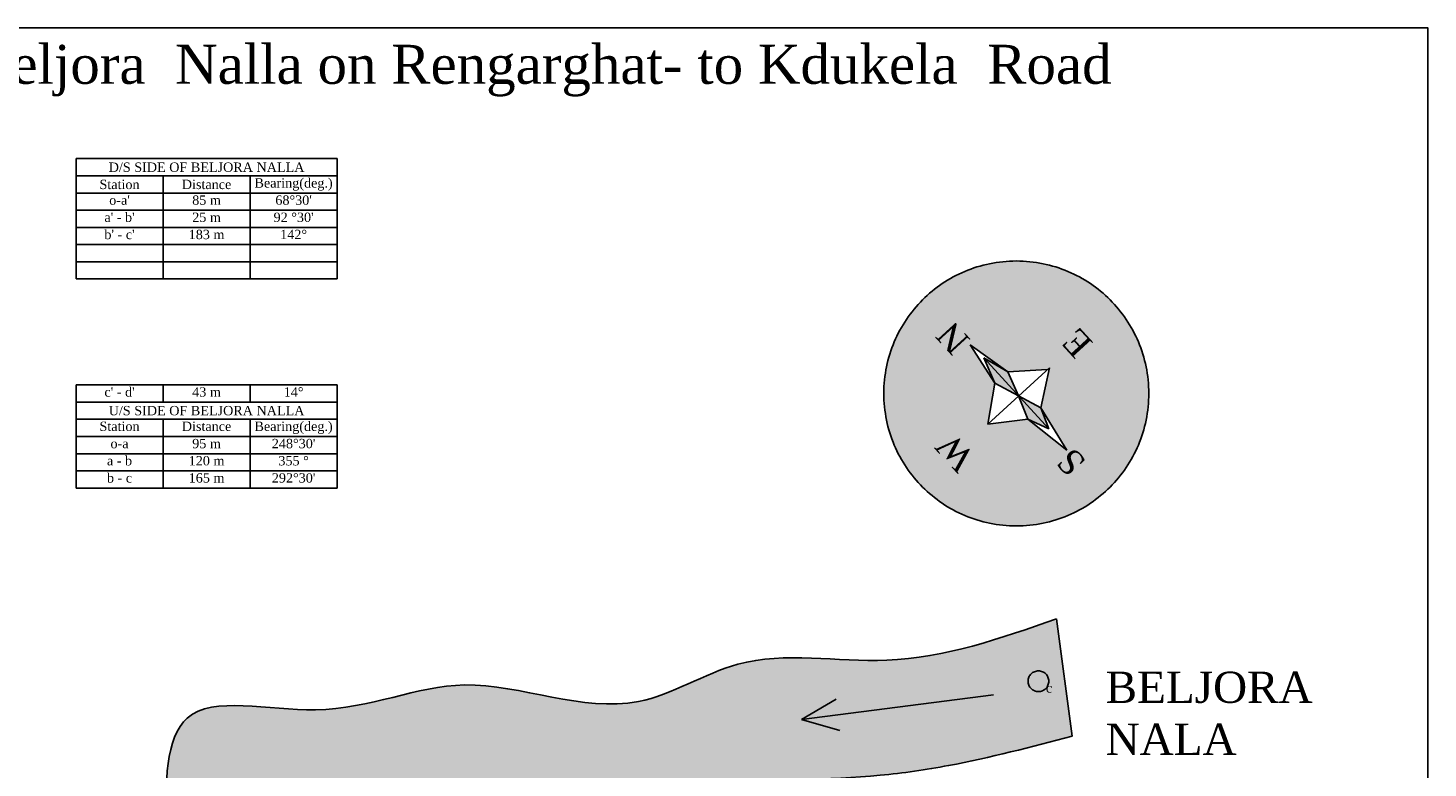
# Model space of a CAD drawing. Header units: millimetres. Extents: x 10604 to 12234, y -294 to 1108.
# Tile 10 of 10: x 11336 to 12233, y 634 to 1108. Entities that reach past the tile are written whole.
import ezdxf

# ---------------------------------------------------------------- set-up
doc = ezdxf.new("R2010")
doc.units = ezdxf.units.MM
doc.linetypes.add('ACAD_ISO10W100', pattern=[18, 12, -3, 0, -3])
doc.styles.get("Standard").update_dxf_attribs({"font": 'times.ttf', "height": 6})

# ---------------------------------------------------------------- blocks, each defined once
blk = doc.blocks.new('*T14')
at = {"color": 0, "lineweight": -2, "ltscale": 100}
for p, q in [((0, 0), (55.74, 0)), ((0, 0), (0, -11)), ((55.74, 0), (111.49, 0)), ((111.49, 0), (167.23, 0)), ((167.23, 0), (167.23, -11)), ((0, -11), (55.74, -11)), ((0, -11), (0, -22.06)), ((55.74, -11), (111.49, -11)), ((55.74, -11), (55.74, -22.06)), ((111.49, -11), (167.23, -11)), ((111.49, -11), (111.49, -22.06)), ((167.23, -11), (167.23, -22.06)), ((0, -22.06), (55.74, -22.06)), ((0, -22.06), (0, -33.06)), ((55.74, -22.06), (111.49, -22.06)), ((55.74, -22.06), (55.74, -33.06)), ((111.49, -22.06), (167.23, -22.06)), ((111.49, -22.06), (111.49, -33.06)), ((167.23, -22.06), (167.23, -33.06)), ((0, -33.06), (55.74, -33.06)), ((0, -33.06), (0, -44.06)), ((55.74, -33.06), (111.49, -33.06)), ((55.74, -33.06), (55.74, -44.06)), ((111.49, -33.06), (167.23, -33.06)), ((111.49, -33.06), (111.49, -44.06)), ((167.23, -33.06), (167.23, -44.06)), ((0, -44.06), (55.74, -44.06)), ((0, -44.06), (0, -55.06)), ((55.74, -44.06), (111.49, -44.06)), ((55.74, -44.06), (55.74, -55.06)), ((111.49, -44.06), (167.23, -44.06)), ((111.49, -44.06), (111.49, -55.06)), ((167.23, -44.06), (167.23, -55.06)), ((0, -55.06), (55.74, -55.06)), ((0, -55.06), (0, -66.06)), ((55.74, -55.06), (111.49, -55.06)), ((55.74, -55.06), (55.74, -66.06)), ((111.49, -55.06), (167.23, -55.06)), ((111.49, -55.06), (111.49, -66.06)), ((167.23, -55.06), (167.23, -66.06)), ((0, -66.06), (55.74, -66.06)), ((0, -66.06), (0, -77.06)), ((55.74, -66.06), (111.49, -66.06)), ((55.74, -66.06), (55.74, -77.06)), ((111.49, -66.06), (167.23, -66.06)), ((111.49, -66.06), (111.49, -77.06)), ((167.23, -66.06), (167.23, -77.06)), ((0, -77.06), (55.74, -77.06)), ((55.74, -77.06), (111.49, -77.06)), ((111.49, -77.06), (167.23, -77.06))]:
    blk.add_line(p, q, dxfattribs=at)
at = {"color": 0, "ltscale": 100, "char_height": 6}
for s, insert, width, attachment_point in [('D/S SIDE OF BELJORA NALLA', (83.62, -5.5), 164.2334, 5), ('Station', (27.87, -16.53), 52.7445, 5), ('Distance', (83.62, -16.53), 52.7445, 5), ('Bearing(deg.)', (139.36, -16.53), 52.7445, 5), ("o-a'", (27.87, -23.56), 52.7445, 2), ('85 m', (83.62, -23.56), 52.7445, 2), ("68%%D30'", (139.36, -23.56), 52.7445, 2), ("a' - b'", (27.87, -34.56), 52.7445, 2), ('25 m', (83.62, -34.56), 52.7445, 2), ("92 %%D30'", (139.36, -34.56), 52.7445, 2), ("b' - c'", (27.87, -45.56), 52.7445, 2), ('183 m', (83.62, -45.56), 52.7445, 2), ('142%%D', (139.36, -45.56), 52.7445, 2)]:
    blk.add_mtext(s, dxfattribs=dict(at, insert=insert, width=width, attachment_point=attachment_point))
blk = doc.blocks.new('*T15')
at = {"color": 0, "lineweight": -2, "ltscale": 100}
for p, q in [((0, 0), (55.74, 0)), ((0, 0), (0, -11)), ((55.74, 0), (111.49, 0)), ((55.74, 0), (55.74, -11)), ((111.49, 0), (167.23, 0)), ((111.49, 0), (111.49, -11)), ((167.23, 0), (167.23, -11)), ((0, -11), (55.74, -11)), ((0, -11), (0, -22)), ((55.74, -11), (111.49, -11)), ((111.49, -11), (167.23, -11)), ((167.23, -11), (167.23, -22)), ((0, -22), (55.74, -22)), ((0, -22), (0, -33.06)), ((55.74, -22), (111.49, -22)), ((55.74, -22), (55.74, -33.06)), ((111.49, -22), (167.23, -22)), ((111.49, -22), (111.49, -33.06)), ((167.23, -22), (167.23, -33.06)), ((0, -33.06), (55.74, -33.06)), ((0, -33.06), (0, -44.06)), ((55.74, -33.06), (111.49, -33.06)), ((55.74, -33.06), (55.74, -44.06)), ((111.49, -33.06), (167.23, -33.06)), ((111.49, -33.06), (111.49, -44.06)), ((167.23, -33.06), (167.23, -44.06)), ((0, -44.06), (55.74, -44.06)), ((0, -44.06), (0, -55.06)), ((55.74, -44.06), (111.49, -44.06)), ((55.74, -44.06), (55.74, -55.06)), ((111.49, -44.06), (167.23, -44.06)), ((111.49, -44.06), (111.49, -55.06)), ((167.23, -44.06), (167.23, -55.06)), ((0, -55.06), (55.74, -55.06)), ((0, -55.06), (0, -66.06)), ((55.74, -55.06), (111.49, -55.06)), ((55.74, -55.06), (55.74, -66.06)), ((111.49, -55.06), (167.23, -55.06)), ((111.49, -55.06), (111.49, -66.06)), ((167.23, -55.06), (167.23, -66.06)), ((0, -66.06), (55.74, -66.06)), ((55.74, -66.06), (111.49, -66.06)), ((111.49, -66.06), (167.23, -66.06))]:
    blk.add_line(p, q, dxfattribs=at)
at = {"color": 0, "ltscale": 100, "char_height": 6}
for s, insert, width, attachment_point in [('U/S SIDE OF BELJORA NALLA', (83.62, -16.5), 164.2334, 5), ('Station', (27.87, -23.5), 52.7445, 2), ('Distance', (83.62, -23.5), 52.7445, 2), ('Bearing(deg.)', (139.36, -23.5), 52.7445, 2), ('95 m', (83.62, -34.56), 52.7445, 2), ("248%%D30'", (139.36, -34.56), 52.7445, 2), ('o-a', (27.87, -34.56), 52.7445, 2), ('a - b', (27.87, -45.56), 52.7445, 2), ('120 m', (83.62, -45.56), 52.7445, 2), ('355 %%D', (139.36, -45.56), 52.7445, 2), ('b - c', (27.87, -56.56), 52.7445, 2), ('165 m', (83.62, -56.56), 52.7445, 2), ("292%%D30'", (139.36, -56.56), 52.7445, 2)]:
    blk.add_mtext(s, dxfattribs=dict(at, insert=insert, width=width, attachment_point=attachment_point))
blk = doc.blocks.new('*T16')
at = {"color": 0, "lineweight": -2, "ltscale": 100}
for p, q in [((0, 0), (55.74, 0)), ((0, 0), (0, -11)), ((55.74, 0), (111.49, 0)), ((55.74, 0), (55.74, -11)), ((111.49, 0), (167.23, 0)), ((111.49, 0), (111.49, -11)), ((167.23, 0), (167.23, -11)), ((0, -11), (55.74, -11)), ((55.74, -11), (111.49, -11)), ((111.49, -11), (167.23, -11))]:
    blk.add_line(p, q, dxfattribs=at)
at = {"color": 0, "ltscale": 100, "char_height": 6, "width": 52.7445, "attachment_point": 2}
for s, insert in [("c' - d'", (27.87, -1.5)), ('43 m', (83.62, -1.5)), ('14%%D', (139.36, -1.5))]:
    blk.add_mtext(s, dxfattribs=dict(at, insert=insert))

msp = doc.modelspace()

# ---------------------------------------------------------------- hatches: boundary and pattern name
at = {"linetype": 'ACAD_ISO10W100', "ltscale": 100}
h = msp.add_hatch(color=256, dxfattribs=at)
h.set_gradient(color1=(0, 255, 191), one_color=1, tint=1, name='INVSPHERICAL')
h.paths.add_polyline_path([(12053.78, 874.26, 1), (11884.06, 874.26, 1)])
h.paths.add_polyline_path([(11950.59, 854.58), (11955.22, 880.86), (11939.27, 905.38), (11963.4, 888.18), (11988.78, 889.52), (11990.15, 890.77), (11984.65, 864.95), (12001.28, 837.84), (11976.36, 857.76)], flags=16)
h.paths.add_polyline_path([(11976.36, 857.76), (11970.37, 872.68), (11955.22, 880.86), (11948.14, 896.97), (11963.4, 888.18), (11970.37, 872.68), (11984.65, 864.95), (11989.7, 851.54)], flags=0)
h.paths.add_polyline_path([(11931.29, 816.84), (11911.17, 838.82), (11929.14, 855.27), (11949.26, 833.28)], flags=24)
h.paths.add_polyline_path([(12006.6, 890.04), (11992.15, 905.83), (12009.86, 922.03), (12024.3, 906.24)], flags=24)
h.paths.add_polyline_path([(12002.28, 814.23), (11989.86, 827.8), (12007.83, 844.24), (12020.25, 830.67)], flags=24)
h.paths.add_polyline_path([(11927.99, 892.12), (11911.09, 910.59), (11928.99, 926.96), (11945.89, 908.49)], flags=24)
h = msp.add_hatch(color=256, dxfattribs=at)
h.set_gradient(color1=(0, 0, 255), one_color=1, tint=1, name='INVSPHERICAL')
edge = h.paths.add_edge_path()
edge.add_spline(control_points=[(11994.58, 729.85), (11958.92, 717.32), (11892.83, 694.09), (11797.33, 713.94), (11715.18, 658.72), (11617.4, 703.94), (11531.4, 659.64), (11424.23, 689.1), (11423.27, 570.58), (11434.29, 499.88), (11438.96, 410.41), (11439.31, 357.78), (11426.83, 279.99), (11364.89, 299.77), (11327.11, 301.49), (11322.28, 301.5)], knot_values=[0, 0, 0, 0, 111.856649, 207.316252, 275.250466, 387.080043, 483.816989, 566.157218, 636.280824, 761.208907, 808.954717, 899.041168, 929.239915, 1019.517028, 1033.186267, 1033.186267, 1033.186267, 1033.186267], degree=3, periodic=0)
edge.add_line((11322.28, 301.5), (11317.61, 228.22))
edge.add_line((11317.61, 228.22), (11318.55, 218.57))
edge.add_spline(control_points=[(11318.55, 218.57), (11331.99, 215.98), (11364.52, 206.1), (11409.75, 189.81), (11466.16, 164.66), (11555.56, 178.41), (11544.62, 258.21), (11535.46, 307.97), (11526.21, 358.02), (11521.54, 403.94), (11505.84, 453.84), (11508.85, 498), (11528.08, 532.76), (11557.18, 565.75), (11614.77, 548.65), (11627.58, 592.62), (11659.57, 606.43), (11693.96, 601.45), (11736.75, 603.51), (11795.69, 627.82), (11863.26, 626.1), (11937.9, 637.13), (11978.48, 647.75), (12004.77, 654.63)], knot_values=[0, 0, 0, 0, 40.346761, 97.945327, 144.63046, 231.385161, 295.395521, 347.386032, 390.383243, 446.592853, 485.580691, 547.223756, 571.153892, 605.090221, 671.365021, 695.670919, 726.456904, 766.080933, 799.51354, 853.652385, 954.295935, 998.534822, 1079.971677, 1079.971677, 1079.971677, 1079.971677], degree=3, periodic=0)
edge.add_line((12004.77, 654.63), (11994.58, 729.85))
edge = h.paths.add_edge_path()
edge.add_spline(control_points=[(10674.56, 70.38), (10654.53, 68.24), (10616.02, 64.13), (10647.17, 9.25), (10666.67, -55.91), (10769.83, -57.83), (10857.1, -20.57), (10917.66, 58.51), (10990.48, 114.34), (11030.17, 201.93), (11093.2, 182.26), (11125.46, 220.39), (11172.99, 212.33), (11221.25, 198.13), (11258.37, 218.62), (11282.83, 221.24), (11289.38, 221.36)], knot_values=[1109.183329, 1109.183329, 1109.183329, 1109.183329, 1155.927712, 1199.007537, 1252.536058, 1361.161953, 1439.773648, 1541.929439, 1645.931569, 1729.447296, 1773.770663, 1810.627294, 1861.482277, 1904.635834, 1959.164737, 1978.932404, 1978.932404, 1978.932404, 1978.932404], degree=3, periodic=0)
edge.add_line((11289.38, 221.36), (11281.77, 296.89))
edge.add_spline(control_points=[(11281.77, 296.89), (11260.03, 292.03), (11214.92, 274.73), (11130.27, 256.02), (11103.85, 328.43), (11050.42, 322.86), (11026.51, 298.55), (11007.36, 272.3), (11000.18, 224.15), (10974.79, 175.87), (10920.67, 146.92), (10897.46, 98.77), (10845.68, 47.36), (10785.95, -1.95), (10689.92, 5.4), (10679.11, 51.16), (10674.56, 70.38)], knot_values=[1074.216301, 1074.216301, 1074.216301, 1074.216301, 1143.754261, 1225.923939, 1284.031451, 1329.170007, 1357.336594, 1385.991267, 1424.55574, 1501.787621, 1537.829894, 1604.060884, 1654.678822, 1756.937765, 1832.327656, 1886.933712, 1886.933712, 1886.933712, 1886.933712], degree=3, periodic=0)
h = msp.add_hatch(color=256, dxfattribs=at)
h.set_gradient(color1=(232, 107, 84), one_color=1, tint=1, name='INVSPHERICAL')
h.paths.add_polyline_path([(11989.71, 689.89, 1), (11976.45, 689.89, 1)])

# ---------------------------------------------------------------- linework, layer by layer
for p, q in [((11955.22, 880.86), (11939.27, 905.38)), ((11963.4, 888.18), (11939.27, 905.38)), ((11989.7, 851.54), (11948.14, 896.97)), ((11955.22, 880.86), (11948.14, 896.97)), ((11948.14, 896.97), (11963.4, 888.18)), ((11950.59, 854.58), (11990.15, 890.77)), ((11963.4, 888.18), (11988.78, 889.52)), ((11963.4, 888.18), (11970.37, 872.68)), ((11984.65, 864.95), (11990.15, 890.77)), ((11950.59, 854.58), (11955.22, 880.86)), ((11970.37, 872.68), (11955.22, 880.86)), ((11970.37, 872.68), (11976.36, 857.76)), ((11984.65, 864.95), (11970.37, 872.68)), ((11989.7, 851.54), (11984.65, 864.95)), ((12001.28, 837.84), (11984.65, 864.95)), ((11976.36, 857.76), (11950.59, 854.58)), ((11976.36, 857.76), (11989.7, 851.54)), ((11976.36, 857.76), (12001.28, 837.84)), ((11994.58, 729.85), (12004.77, 654.63)), ((11954.32, 681.11), (11831.39, 665.27)), ((11831.39, 665.27), (11853.44, 678.49)), ((11831.39, 665.27), (11855.96, 658.35))]:
    msp.add_line(p, q, dxfattribs=at)
at = {"ltscale": 100}
msp.add_lwpolyline([(12232.59, -294.07), (10604.27, -294.07), (10604.27, 1108.4), (12232.59, 1108.4)], close=True, dxfattribs=at)
at = {"linetype": 'ACAD_ISO10W100', "ltscale": 100}
for centre, radius in [((11968.92, 874.26), 84.86), ((11983.08, 689.89), 6.63)]:
    msp.add_circle(centre, radius, dxfattribs=at)
at = {"ltscale": 100}
for points in [[(11994.58, 729.85), (11885.9, 703.37), (11790.48, 700.72), (11726.87, 676.88), (11615.54, 687.47), (11520.12, 671.58), (11437.95, 666.29), (11424.69, 597.43), (11435.3, 472.95), (11437.95, 425.28), (11435.3, 335.23), (11427.34, 306.1), (11337.22, 300.8), (11215.29, 276.96), (11133.12, 276.96), (11093.36, 319.34), (11048.3, 316.69), (11027.1, 298.15), (11011.2, 274.32), (11000.59, 237.24), (10960.83, 171.03), (10931.68, 149.84), (10891.92, 96.87), (10857.46, 59.79), (10769.99, 6.82), (10695.77, 20.06), (10674.56, 70.38)], [(12004.77, 654.63), (11925.52, 635.88), (11881.73, 629.63), (11781.63, 619.21), (11729.49, 604.62), (11696.12, 602.54), (11656.5, 602.54), (11629.39, 587.95), (11616.87, 567.11), (11552.22, 552.53), (11527.2, 529.6), (11515.84, 508.54), (11509.99, 447.18), (11518.76, 409.19), (11527.53, 353.67), (11534.84, 311.3), (11543.84, 260.09), (11540.56, 196.17), (11456.9, 173.22), (11412.61, 187.97), (11358.47, 207.64), (11269.88, 219.12), (11217.39, 204.36), (11174.74, 210.92), (11123.88, 210.92), (11092.71, 191.25), (11048.42, 189.61), (10991, 128.96), (10919.22, 53.7), (10846.96, -18.51), (10774.7, -49.45), (10667.33, -32.95), (10642.55, 14.5), (10630.17, 55.76), (10674.56, 70.38)]]:
    msp.add_spline(points, degree=3, dxfattribs=at)

# ---------------------------------------------------------------- block references
for name, p in [('*T14', (11366.67, 1024.68)), ('*T15', (11366.67, 879.72)), ('*T16', (11366.67, 879.72))]:
    msp.add_blockref(name, p)

# ---------------------------------------------------------------- texts
at = {"linetype": 'ACAD_ISO10W100', "attachment_point": 1}
for s, insert, char_height, width in [('Construction of H.L. Bridge Across Beljora  Nalla on Rengarghat- to Kdukela  Road', (10749.51, 1097.64), 25, 2254.9785), ('BELJORA NALA ', (12026.13, 696.02), 20, 65.576), ('{\\H0.6667x;c} ', (11987.85, 688.6), 9, 65.576)]:
    msp.add_mtext(s, dxfattribs=dict(at, insert=insert, char_height=char_height, width=width))
at = {"char_height": 16, "width": 29.4696, "attachment_point": 1, "rotation": 132.45666}
for s, insert in [('N', (11928.25, 897.77)), ('E', (12006.85, 895.69)), ('W', (11931.54, 822.49)), ('S', (12002.53, 819.88))]:
    msp.add_mtext(s, dxfattribs=dict(at, insert=insert))

doc.saveas('drawing.dxf')
